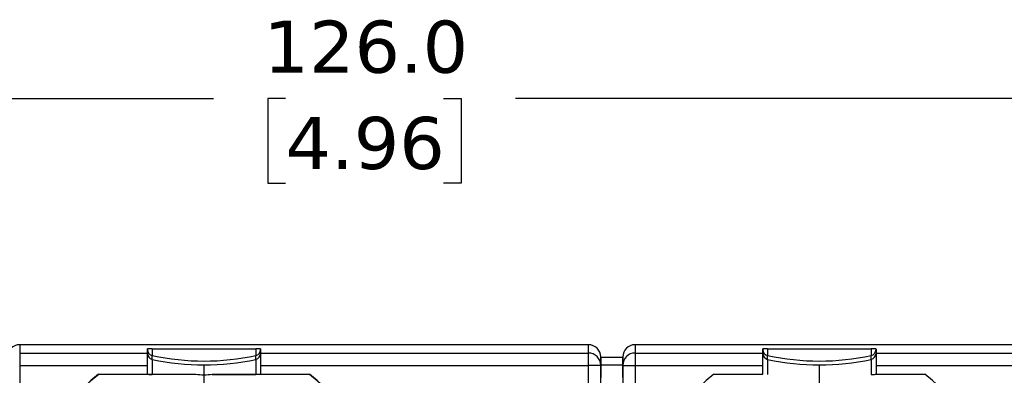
# Model space of a CAD drawing. Header units: millimetres. Extents: x 6 to 273, y 6 to 210.
# Tile 14 of 16: x 165 to 205, y 126 to 140. Entities that reach past the tile are written whole.
import ezdxf

# ---------------------------------------------------------------- set-up
doc = ezdxf.new("R2010")
doc.units = ezdxf.units.MM
doc.linetypes.add('SLD-Center', pattern=[19.05, 15.24, -1.27, 1.27, -1.27])
doc.linetypes.add('SLD-Solid', pattern=[0])
doc.layers.add('CENTER', color=40, linetype='SLD-Center')
doc.layers.add('DIMENSIONS', color=140, linetype='SLD-Solid', lineweight=25)
doc.styles.add('SLDTEXTSTYLE0', font='VERDANA.TTF')
doc.dimstyles.new('SLDDIMSTYLE0', dxfattribs={"dimtxt": 2.158008, "dimasz": 3.302, "dimexe": 0, "dimexo": 0.0625, "dimgap": 0.539502, "dimtad": 0, "dimtih": 1, "dimtoh": 1, "dimrnd": 1e-09, "dimzin": 4, "dimdsep": 46, "dimtxsty": 'SLDTEXTSTYLE0', "dimsah": 1, "dimcen": 0.09, "dimadec": 0, "dimazin": 1, "dimtfac": 1, "dimtofl": 0, "dimtmove": 0, "dimatfit": 3, "dimfxl": 0, "dimfrac": 2, "dimtolj": 1, "dimtzin": 12, "dimarcsym": 0})

# ---------------------------------------------------------------- blocks, each defined once
blk = doc.blocks.new('_D_3')
at = {"layer": 'DIMENSIONS'}
for p, q in [((113.868, 128.007), (113.868, 140.412)), ((239.868, 127.507), (239.868, 140.412)), ((113.868, 137.237), (172.659, 137.237)), ((175.583, 137.237), (174.859, 137.237)), ((174.859, 137.237), (174.859, 133.807)), ((181.996, 137.237), (182.721, 137.237)), ((182.721, 137.237), (182.721, 133.807)), ((239.868, 137.237), (184.92, 137.237)), ((174.859, 133.807), (175.583, 133.807)), ((182.721, 133.807), (181.996, 133.807))]:
    blk.add_line(p, q, dxfattribs=at)
for points in [[(113.868, 137.237), (117.17, 136.729), (117.17, 137.745)], [(239.868, 137.237), (236.566, 137.745), (236.566, 136.729)]]:
    blk.add_solid(points, dxfattribs=at)
at = {"layer": 'DIMENSIONS', "char_height": 2.1167, "attachment_point": 1, "style": 'SLDTEXTSTYLE0'}
for s, insert in [('126.0', (174.686, 140.408)), ('4.96', (175.583, 136.496))]:
    blk.add_mtext(s, dxfattribs=dict(at, insert=insert))
blk = doc.blocks.new('SW_CENTERMARKSYMBOL_4')
at = {"layer": 'CENTER', "color": 0}
for p, q in [((0, 5.08), (0, 5.9985)), ((0, 0), (0, 2.54)), ((-5.08, 0), (-5.9985, 0)), ((0, 0), (-2.54, 0)), ((0, 0), (0, -2.54)), ((0, 0), (2.54, 0)), ((5.08, 0), (5.9985, 0)), ((0, -5.08), (0, -5.9985))]:
    blk.add_line(p, q, dxfattribs=at)
blk = doc.blocks.new('SW_CENTERMARKSYMBOL_7')
at = {"layer": 'CENTER', "color": 0}
for p, q in [((0, 5.08), (0, 5.9985)), ((0, 0), (0, 2.54)), ((-5.08, 0), (-5.9985, 0)), ((0, 0), (-2.54, 0)), ((0, 0), (0, -2.54)), ((0, 0), (2.54, 0)), ((5.08, 0), (5.9985, 0)), ((0, -5.08), (0, -5.9985))]:
    blk.add_line(p, q, dxfattribs=at)

msp = doc.modelspace()

# ---------------------------------------------------------------- linework, layer by layer
for p, q in [((164.779, 127.237), (164.779, 126.9)), ((187.884, 127.237), (164.779, 127.237)), ((187.884, 126.9), (187.884, 127.237)), ((189.779, 127.237), (189.779, 126.9)), ((212.884, 127.237), (189.779, 127.237)), ((164.779, 126.9), (169.968, 126.9)), ((164.779, 126.9), (164.779, 126.4)), ((169.968, 126.9), (169.968, 127.066)), ((169.968, 126.4), (169.968, 126.9)), ((170.165, 127.07), (170.165, 126.798)), ((174.371, 127.07), (174.371, 126.798)), ((174.568, 127.066), (174.568, 126.9)), ((174.568, 126.9), (174.568, 126.4)), ((174.568, 126.9), (187.884, 126.9)), ((187.884, 126.4), (187.884, 126.9)), ((189.779, 126.9), (194.968, 126.9)), ((189.779, 126.9), (189.779, 126.4)), ((194.968, 126.9), (194.968, 127.066)), ((194.968, 126.4), (194.968, 126.9)), ((195.165, 127.07), (195.165, 126.798)), ((199.371, 127.07), (199.371, 126.798)), ((199.568, 127.066), (199.568, 126.9)), ((199.568, 126.9), (199.568, 126.4)), ((199.568, 126.9), (212.884, 126.9)), ((170.165, 126.641), (170.165, 126.798)), ((170.165, 126.641), (170.165, 126.032)), ((174.371, 126.641), (174.371, 126.798)), ((174.371, 126.641), (174.371, 126.032)), ((188.384, 126.409), (188.384, 126.746)), ((188.384, 126.746), (188.384, 126.737)), ((188.384, 126.737), (188.384, 126.737)), ((188.384, 126.737), (188.384, 126.409)), ((188.384, 126.737), (189.279, 126.737)), ((188.387, 126.263), (188.384, 126.409)), ((189.279, 126.409), (188.384, 126.409)), ((189.279, 126.409), (189.277, 126.263)), ((189.279, 126.746), (189.279, 126.409)), ((189.279, 126.737), (189.279, 126.746)), ((189.279, 126.409), (189.279, 126.737)), ((189.279, 126.737), (189.279, 126.737)), ((195.165, 126.641), (195.165, 126.798)), ((195.165, 126.641), (195.165, 126.032)), ((199.371, 126.641), (199.371, 126.798)), ((199.371, 126.641), (199.371, 126.032)), ((164.779, 126.4), (169.968, 126.4)), ((164.779, 126.4), (164.779, 98.074)), ((167.985, 126.037), (169.968, 126.037)), ((167.985, 126.037), (167.988, 126.028)), ((171.94, 126.028), (167.988, 126.028)), ((169.968, 126.037), (169.968, 126.4)), ((169.968, 126.037), (169.968, 126.036)), ((176.548, 126.028), (172.596, 126.028)), ((174.568, 126.4), (174.568, 126.037)), ((174.568, 126.4), (187.884, 126.4)), ((174.568, 126.037), (176.551, 126.037)), ((174.568, 126.036), (174.568, 126.037)), ((176.548, 126.028), (176.551, 126.037)), ((187.884, 122.262), (187.884, 126.4)), ((188.384, 126.4), (187.884, 126.4)), ((188.384, 122.253), (188.384, 126.4)), ((188.384, 126.4), (188.387, 126.255)), ((189.277, 126.255), (189.279, 126.4)), ((189.279, 126.4), (189.279, 98.074)), ((189.279, 126.4), (189.779, 126.4)), ((189.779, 126.4), (194.968, 126.4)), ((189.779, 126.4), (189.779, 98.074)), ((192.985, 126.037), (194.968, 126.037)), ((194.968, 126.037), (194.968, 126.4)), ((194.968, 126.037), (194.968, 126.036)), ((199.568, 126.4), (199.568, 126.037)), ((199.568, 126.4), (212.884, 126.4)), ((199.568, 126.037), (201.551, 126.037)), ((199.568, 126.036), (199.568, 126.037))]:
    msp.add_line(p, q)
at = {"flags": 128}
for points in [[(170.165, 127.07), (170.686, 127.072), (171.211, 127.073), (171.739, 127.074), (172.268, 127.074), (172.797, 127.074), (173.325, 127.073), (173.85, 127.072), (174.371, 127.07)], [(195.165, 127.07), (195.686, 127.072), (196.211, 127.073), (196.739, 127.074), (197.268, 127.074), (197.797, 127.074), (198.325, 127.073), (198.85, 127.072), (199.371, 127.07)]]:
    msp.add_lwpolyline(points, dxfattribs=at)
for centre, radius, start, end in [((170.123, 124.476), 2.595, 89.0568, 93.4186), ((170.218, 127.042), 0.25, 180.0032, 257.868), ((170.218, 126.885), 0.25, 180.0032, 257.868), ((174.413, 124.476), 2.595, 86.5814, 90.9432), ((174.318, 127.042), 0.25, 282.132, 359.9968), ((174.318, 126.885), 0.25, 282.132, 359.9968), ((187.884, 126.4), 0.5, 1.0045, 90.0043), ((189.779, 126.4), 0.5, 89.9957, 178.9955), ((195.123, 124.476), 2.595, 89.0568, 93.4186), ((195.218, 127.042), 0.25, 180.0032, 257.868), ((195.218, 126.885), 0.25, 180.0032, 257.868), ((199.413, 124.476), 2.595, 86.5814, 90.9432), ((199.318, 127.042), 0.25, 282.132, 359.9968), ((199.318, 126.885), 0.25, 282.132, 359.9968), ((172.268, 136.576), 10.001, 257.8644, 282.1356), ((172.268, 136.419), 10.001, 257.8644, 282.1356), ((197.268, 136.576), 10.001, 257.8644, 282.1356), ((197.268, 136.419), 10.001, 257.8644, 282.1356), ((172.268, 120.437), 7.05, 127.4083, 180), ((172.268, 120.437), 7.041, 127.4324, 180), ((172.268, 120.437), 7.041, 0, 52.5676), ((172.268, 120.437), 7.05, 0, 52.5917), ((197.268, 120.437), 7.05, 127.4083, 180), ((197.268, 120.437), 7.05, 0, 52.5917)]:
    msp.add_arc(centre, radius, start, end)
for centre, major_axis, ratio, start_param, end_param in [((164.779, 126.737), (0, -0.5), 0.999848, 3.141593, 4.694936), ((187.884, 126.737), (0, 0.5), 0.999848, 4.729842, 6.283185), ((189.779, 126.737), (0, -0.5), 0.999848, 3.141593, 4.694936), ((188.393, 125.909), (-0.009, 0.5), 0.000305, 0.017448, 0.781887), ((189.271, 125.909), (0.009, 0.5), 0.000305, 5.501299, 6.265737), ((188.393, 125.909), (0, 0.5), 0.017455, 0.806358, 1.570796), ((187.893, 125.909), (0.454, 0.462), 0.419288, 5.867556, 5.892022), ((189.771, 125.909), (-0.454, 0.462), 0.419288, 0.391163, 0.415629), ((189.271, 125.909), (0, 0.5), 0.017455, 4.712389, 5.476828)]:
    msp.add_ellipse(centre, major_axis=major_axis, ratio=ratio, start_param=start_param, end_param=end_param)
for points in [[(188.384, 126.4), (188.384, 126.403), (188.384, 126.406), (188.384, 126.409)], [(189.279, 126.409), (189.279, 126.406), (189.279, 126.403), (189.279, 126.4)], [(171.94, 126.028), (171.343, 126.029), (170.749, 126.03), (170.165, 126.032)], [(172.596, 126.028), (173.193, 126.029), (173.787, 126.03), (174.371, 126.032)]]:
    msp.add_open_spline(points, degree=3)
for points in [[(169.968, 126.036), (169.968, 126.035), (169.988, 126.034), (170.059, 126.033), (170.109, 126.032), (170.165, 126.032)], [(172.596, 126.028), (172.487, 126.013), (172.378, 126.002), (172.158, 126.002), (172.049, 126.013), (171.94, 126.028)], [(174.568, 126.036), (174.568, 126.035), (174.549, 126.034), (174.477, 126.033), (174.427, 126.032), (174.371, 126.032)], [(199.371, 126.032), (199.427, 126.032), (199.477, 126.033), (199.549, 126.034), (199.568, 126.035), (199.568, 126.036)]]:
    msp.add_open_spline(points, degree=3, knots=[0, 0, 0, 0, 0.5, 0.5, 1, 1, 1, 1])

# ---------------------------------------------------------------- block references
at = {"layer": 'CENTER'}
for name, p in [('SW_CENTERMARKSYMBOL_7', (172.268, 120.437)), ('SW_CENTERMARKSYMBOL_4', (197.268, 120.437))]:
    msp.add_blockref(name, p, dxfattribs=at)

# ---------------------------------------------------------------- dimensions: what is measured, and where the dimension line sits
at = {"layer": 'DIMENSIONS'}
dim = msp.add_linear_dim(base=(113.868, 137.237), p1=(239.868, 126.237), p2=(113.868, 126.737), dimstyle='SLDDIMSTYLE0', dxfattribs=at)
dim.commit()
dim.dimension.update_dxf_attribs({"geometry": '_D_3', "text_midpoint": (178.79, 137.237), "dimtype": 160})

doc.saveas('drawing.dxf')
